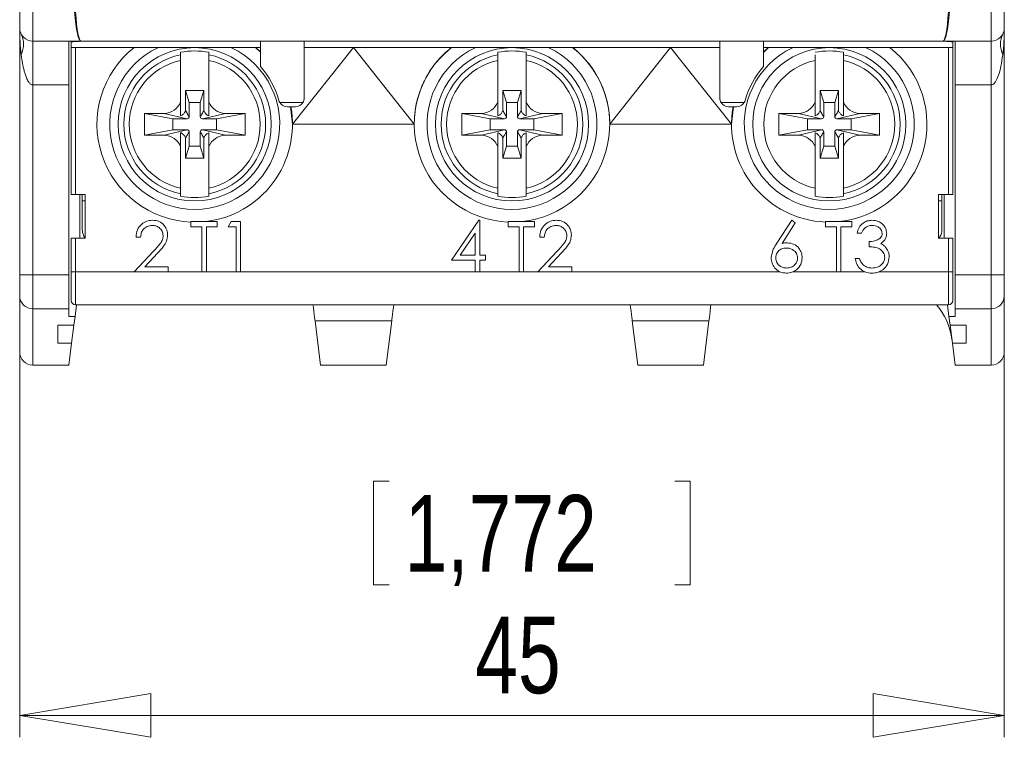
# Model space of a CAD drawing. Header units: millimetres. Extents: x 0 to 420, y 0 to 297.
# Tile 3 of 16: x 94 to 139, y 163 to 196. Entities that reach past the tile are written whole.
import ezdxf

# ---------------------------------------------------------------- set-up
doc = ezdxf.new("R2010")
doc.units = ezdxf.units.MM
doc.styles.add('SLDTEXTSTYLE3', font='TXT', dxfattribs={"width": 0.75})
doc.dimstyles.new('SLDDIMSTYLE0', dxfattribs={"dimtxt": 3.5, "dimasz": 6, "dimexe": 0, "dimexo": 0.0625, "dimgap": 0.875, "dimtad": 1, "dimtoh": 1, "dimrnd": 1e-09, "dimzin": 12, "dimdsep": 46, "dimtxsty": 'SLDTEXTSTYLE3', "dimblk1": 'CLOSED', "dimblk2": 'CLOSED', "dimsah": 1, "dimcen": 0.09, "dimadec": 0, "dimazin": 0, "dimtfac": 1, "dimtofl": 0, "dimtmove": 0, "dimatfit": 3, "dimldrblk": 'CLOSED', "dimfxl": 0, "dimtolj": 1, "dimtzin": 12, "dimarcsym": 0})

# ---------------------------------------------------------------- blocks, each defined once
blk = doc.blocks.new('_CLOSED')
at = {"color": 0, "linetype": 'ByBlock', "lineweight": -2}
for p, q in [((-1, 0.166667), (0, 0)), ((-1, 0.166667), (-1, -0.166667)), ((0, 0), (-1, -0.166667)), ((0, 0), (-1, 0))]:
    blk.add_line(p, q, dxfattribs=at)
blk = doc.blocks.new('*D3')
at = {"color": 7, "linetype": 'Continuous', "lineweight": 0}
for p, q in [((94.183, 183.302), (94.183, 163.18)), ((139.183, 183.302), (139.183, 163.18)), ((110.352, 174.872), (110.352, 170.151)), ((110.352, 174.872), (111.063, 174.872)), ((124.829, 174.872), (124.119, 174.872)), ((124.829, 174.872), (124.829, 170.151)), ((110.352, 170.151), (111.063, 170.151)), ((124.829, 170.151), (124.119, 170.151)), ((94.183, 164.18), (139.183, 164.18))]:
    blk.add_line(p, q, dxfattribs=at)
at = {"color": 7, "linetype": 'Continuous', "lineweight": 0, "xscale": 6, "yscale": 6, "rotation": 180.0000000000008}
blk.add_blockref('_CLOSED', (94.183, 164.18, 5.11), dxfattribs=at)
at = {"color": 7, "linetype": 'Continuous', "lineweight": 0, "xscale": 6, "yscale": 6}
blk.add_blockref('_CLOSED', (139.183, 164.18, 5.11), dxfattribs=at)
at = {"color": 7, "linetype": 'Continuous', "lineweight": 0, "char_height": 3.5, "attachment_point": 1, "style": 'SLDTEXTSTYLE3'}
for s, insert in [('1,772', (111.773, 174.246)), ('45', (115.006, 168.692))]:
    blk.add_mtext(s, dxfattribs=dict(at, insert=insert))

msp = doc.modelspace()

# ---------------------------------------------------------------- linework, layer by layer
at = {"color": 7, "linetype": 'Continuous', "lineweight": 15}
for p, q in [((94.183, 198.98), (94.183, 195.58)), ((94.783, 194.98), (94.783, 198.98)), ((138.583, 198.98), (138.583, 194.98)), ((139.183, 195.58), (139.183, 198.98)), ((94.183, 184.302), (94.183, 195.58)), ((139.183, 195.58), (139.183, 184.302)), ((96.983, 194.98), (94.783, 194.98)), ((96.433, 194.98), (96.433, 192.98)), ((96.533, 194.928), (96.533, 194.98)), ((96.533, 194.68), (96.533, 194.928)), ((96.983, 194.98), (104.883, 194.98)), ((104.883, 194.98), (107.483, 194.98)), ((105.183, 194.98), (104.883, 194.98)), ((107.183, 194.98), (105.183, 194.98)), ((105.183, 194.98), (105.183, 193.826)), ((107.483, 194.98), (107.183, 194.98)), ((107.183, 194.98), (107.183, 192.38)), ((107.483, 194.98), (115.383, 194.98)), ((115.383, 194.98), (117.983, 194.98)), ((117.983, 194.98), (115.383, 194.98)), ((117.983, 194.98), (125.883, 194.98)), ((125.883, 194.98), (128.483, 194.98)), ((126.183, 194.98), (125.883, 194.98)), ((128.183, 194.98), (126.183, 194.98)), ((126.183, 192.38), (126.183, 194.98)), ((128.483, 194.98), (128.183, 194.98)), ((128.183, 193.826), (128.183, 194.98)), ((128.483, 194.98), (136.383, 194.98)), ((138.583, 194.98), (136.383, 194.98)), ((136.833, 194.98), (136.833, 194.928)), ((136.833, 194.68), (136.833, 194.928)), ((136.933, 192.98), (136.933, 194.98)), ((96.533, 194.68), (105.183, 194.68)), ((96.533, 187.98), (96.533, 194.68)), ((96.733, 194.68), (96.733, 187.98)), ((101.533, 194.354), (101.533, 194.468)), ((102.833, 194.468), (102.833, 194.354)), ((104.959, 194.68), (105.183, 194.49)), ((104.964, 194.68), (105.183, 194.474)), ((109.433, 194.68), (106.653, 191.18)), ((107.183, 194.68), (109.433, 194.68)), ((109.433, 194.68), (123.933, 194.68)), ((109.433, 194.68), (112.213, 191.18)), ((116.033, 194.354), (116.033, 194.468)), ((117.333, 194.468), (117.333, 194.354)), ((123.933, 194.68), (121.153, 191.18)), ((123.933, 194.68), (126.183, 194.68)), ((123.933, 194.68), (126.713, 191.18)), ((128.183, 194.68), (136.833, 194.68)), ((128.183, 194.462), (128.403, 194.68)), ((128.183, 194.49), (128.407, 194.68)), ((131.833, 194.468), (131.833, 194.354)), ((136.633, 187.98), (136.633, 194.68)), ((136.833, 194.68), (136.833, 187.98)), ((101.533, 192.202), (101.533, 194.099)), ((102.833, 192.202), (102.833, 194.099)), ((116.033, 192.202), (116.033, 194.099)), ((117.333, 192.202), (117.333, 194.099)), ((130.533, 192.202), (130.533, 194.099)), ((131.833, 192.202), (131.833, 194.099)), ((96.433, 192.98), (94.783, 192.98)), ((94.783, 192.98), (94.783, 184.302)), ((96.433, 192.98), (96.433, 184.302)), ((101.764, 192.73), (101.764, 191.804)), ((101.933, 192.18), (101.764, 192.73)), ((102.602, 192.73), (101.764, 192.73)), ((102.433, 192.18), (102.602, 192.73)), ((102.602, 191.804), (102.602, 192.73)), ((116.264, 192.73), (116.264, 191.804)), ((116.433, 192.18), (116.264, 192.73)), ((117.102, 192.73), (116.264, 192.73)), ((116.933, 192.18), (117.102, 192.73)), ((117.102, 191.804), (117.102, 192.73)), ((130.764, 192.73), (130.764, 191.804)), ((130.933, 192.18), (130.764, 192.73)), ((131.602, 192.73), (130.764, 192.73)), ((131.433, 192.18), (131.602, 192.73)), ((131.602, 191.804), (131.602, 192.73)), ((138.583, 192.98), (136.933, 192.98)), ((136.933, 184.302), (136.933, 192.98)), ((138.583, 184.302), (138.583, 192.98)), ((101.933, 192.18), (101.933, 191.53)), ((102.433, 192.18), (101.933, 192.18)), ((102.433, 191.53), (102.433, 192.18)), ((106.07, 192.18), (107.13, 192.18)), ((116.433, 192.18), (116.433, 191.53)), ((116.933, 192.18), (116.433, 192.18)), ((116.933, 191.53), (116.933, 192.18)), ((126.237, 192.18), (127.296, 192.18)), ((130.933, 192.18), (130.933, 191.53)), ((131.433, 192.18), (130.933, 192.18)), ((131.433, 191.53), (131.433, 192.18)), ((106.783, 191.98), (106.416, 191.98)), ((106.563, 191.98), (106.653, 191.18)), ((126.95, 191.98), (126.583, 191.98)), ((126.713, 191.18), (126.802, 191.98)), ((101.183, 191.43), (99.883, 191.68)), ((100.783, 191.68), (99.883, 191.68)), ((99.883, 191.68), (99.883, 190.68)), ((100.783, 191.68), (101.833, 191.43)), ((101.833, 191.43), (101.183, 191.43)), ((101.183, 191.43), (101.183, 190.93)), ((103.583, 191.68), (102.533, 191.43)), ((103.183, 191.43), (102.533, 191.43)), ((103.183, 191.43), (104.483, 191.68)), ((103.183, 190.93), (103.183, 191.43)), ((104.483, 191.68), (103.583, 191.68)), ((104.483, 190.68), (104.483, 191.68)), ((115.683, 191.43), (114.383, 191.68)), ((115.283, 191.68), (114.383, 191.68)), ((114.383, 191.68), (114.383, 190.68)), ((115.283, 191.68), (116.333, 191.43)), ((116.333, 191.43), (115.683, 191.43)), ((115.683, 191.43), (115.683, 190.93)), ((118.083, 191.68), (117.033, 191.43)), ((117.683, 191.43), (117.033, 191.43)), ((117.683, 191.43), (118.983, 191.68)), ((117.683, 190.93), (117.683, 191.43)), ((118.983, 191.68), (118.083, 191.68)), ((118.983, 190.68), (118.983, 191.68)), ((130.183, 191.43), (128.883, 191.68)), ((129.783, 191.68), (128.883, 191.68)), ((128.883, 191.68), (128.883, 190.68)), ((129.783, 191.68), (130.833, 191.43)), ((130.833, 191.43), (130.183, 191.43)), ((130.183, 191.43), (130.183, 190.93)), ((132.583, 191.68), (131.533, 191.43)), ((132.183, 191.43), (131.533, 191.43)), ((132.183, 191.43), (133.483, 191.68)), ((132.183, 190.93), (132.183, 191.43)), ((133.483, 191.68), (132.583, 191.68)), ((133.483, 190.68), (133.483, 191.68)), ((101.183, 190.93), (99.883, 190.68)), ((100.783, 190.68), (101.833, 190.93)), ((101.183, 190.93), (101.833, 190.93)), ((101.933, 190.83), (101.933, 190.18)), ((102.433, 190.18), (102.433, 190.83)), ((102.533, 190.93), (103.183, 190.93)), ((102.533, 190.93), (103.583, 190.68)), ((103.183, 190.93), (104.483, 190.68)), ((106.653, 191.18), (112.213, 191.18)), ((115.683, 190.93), (114.383, 190.68)), ((115.283, 190.68), (116.333, 190.93)), ((115.683, 190.93), (116.333, 190.93)), ((116.433, 190.83), (116.433, 190.18)), ((116.933, 190.18), (116.933, 190.83)), ((117.033, 190.93), (118.083, 190.68)), ((117.033, 190.93), (117.683, 190.93)), ((117.683, 190.93), (118.983, 190.68)), ((121.153, 191.18), (126.713, 191.18)), ((130.183, 190.93), (128.883, 190.68)), ((129.783, 190.68), (130.833, 190.93)), ((130.183, 190.93), (130.833, 190.93)), ((130.933, 190.83), (130.933, 190.18)), ((131.433, 190.18), (131.433, 190.83)), ((131.533, 190.93), (132.183, 190.93)), ((131.533, 190.93), (132.583, 190.68)), ((132.183, 190.93), (133.483, 190.68)), ((99.883, 190.68), (100.783, 190.68)), ((101.764, 190.556), (101.764, 189.63)), ((102.602, 189.63), (102.602, 190.556)), ((103.583, 190.68), (104.483, 190.68)), ((114.383, 190.68), (115.283, 190.68)), ((116.264, 190.556), (116.264, 189.63)), ((117.102, 189.63), (117.102, 190.556)), ((118.083, 190.68), (118.983, 190.68)), ((128.883, 190.68), (129.783, 190.68)), ((130.764, 190.556), (130.764, 189.63)), ((131.602, 189.63), (131.602, 190.556)), ((132.583, 190.68), (133.483, 190.68)), ((101.533, 188.261), (101.533, 190.158)), ((101.933, 190.18), (101.764, 189.63)), ((101.933, 190.18), (102.433, 190.18)), ((102.433, 190.18), (102.602, 189.63)), ((102.833, 188.261), (102.833, 190.158)), ((116.033, 188.261), (116.033, 190.158)), ((116.433, 190.18), (116.264, 189.63)), ((116.433, 190.18), (116.933, 190.18)), ((116.933, 190.18), (117.102, 189.63)), ((117.333, 188.261), (117.333, 190.158)), ((130.533, 188.261), (130.533, 190.158)), ((130.933, 190.18), (130.764, 189.63)), ((130.933, 190.18), (131.433, 190.18)), ((131.433, 190.18), (131.602, 189.63)), ((131.833, 188.261), (131.833, 190.158)), ((101.764, 189.63), (102.602, 189.63)), ((116.264, 189.63), (117.102, 189.63)), ((130.764, 189.63), (131.602, 189.63)), ((96.733, 187.98), (96.533, 187.98)), ((97.183, 187.98), (96.733, 187.98)), ((96.933, 187.98), (96.933, 185.98)), ((97.033, 187.68), (97.033, 186.455)), ((97.183, 187.68), (97.033, 187.68)), ((97.183, 185.98), (97.183, 187.98)), ((101.533, 187.892), (101.533, 188.006)), ((102.833, 188.006), (102.833, 187.892)), ((116.033, 187.892), (116.033, 188.006)), ((117.333, 188.006), (117.333, 187.892)), ((130.533, 187.892), (130.533, 188.006)), ((131.833, 188.006), (131.833, 187.892)), ((136.183, 187.98), (136.633, 187.98)), ((136.183, 185.98), (136.183, 187.98)), ((136.333, 187.68), (136.183, 187.68)), ((136.333, 186.455), (136.333, 187.68)), ((136.433, 187.98), (136.433, 185.98)), ((136.833, 187.98), (136.633, 187.98)), ((113.911, 184.968), (115.167, 186.796)), ((115.167, 186.796), (115.209, 186.796)), ((115.209, 186.796), (115.209, 185.204)), ((128.786, 185.747), (129.473, 186.796)), ((129.473, 186.796), (129.632, 186.672)), ((102.006, 186.502), (102.006, 186.737)), ((102.006, 186.737), (103.215, 186.737)), ((102.507, 186.502), (102.006, 186.502)), ((102.507, 184.437), (102.507, 186.502)), ((103.215, 186.502), (102.714, 186.502)), ((102.714, 186.502), (102.714, 184.437)), ((103.215, 186.737), (103.215, 186.502)), ((103.716, 186.502), (103.851, 186.737)), ((104.07, 186.502), (103.716, 186.502)), ((103.851, 186.737), (104.277, 186.737)), ((104.07, 184.437), (104.07, 186.502)), ((104.277, 186.737), (104.277, 184.437)), ((116.506, 186.502), (116.506, 186.737)), ((116.506, 186.737), (117.715, 186.737)), ((117.007, 186.502), (116.506, 186.502)), ((117.007, 184.437), (117.007, 186.502)), ((117.715, 186.502), (117.214, 186.502)), ((117.214, 186.502), (117.214, 184.437)), ((117.715, 186.737), (117.715, 186.502)), ((129.632, 186.672), (129.024, 185.742)), ((131.006, 186.502), (131.006, 186.737)), ((131.006, 186.737), (132.215, 186.737)), ((131.507, 186.502), (131.006, 186.502)), ((131.507, 184.437), (131.507, 186.502)), ((132.215, 186.502), (131.714, 186.502)), ((131.714, 186.502), (131.714, 184.437)), ((132.215, 186.737), (132.215, 186.502)), ((96.533, 184.437), (96.533, 185.98)), ((96.533, 185.98), (96.733, 185.98)), ((96.733, 185.98), (96.733, 184.437)), ((97.183, 185.98), (96.733, 185.98)), ((99.706, 186.03), (99.5, 186.03)), ((115.002, 186.203), (114.317, 185.204)), ((115.002, 185.204), (115.002, 186.203)), ((118.157, 186.03), (117.951, 186.03)), ((132.657, 186.207), (132.451, 186.207)), ((136.183, 185.98), (136.633, 185.98)), ((136.633, 184.437), (136.633, 185.98)), ((136.633, 185.98), (136.833, 185.98)), ((136.833, 185.98), (136.833, 184.437)), ((133.011, 185.587), (133.011, 185.823)), ((99.411, 184.437), (100.303, 185.389)), ((100.479, 185.287), (99.904, 184.673)), ((115.002, 184.968), (113.911, 184.968)), ((114.317, 185.204), (115.002, 185.204)), ((115.002, 184.437), (115.002, 184.968)), ((115.209, 185.204), (115.474, 185.204)), ((115.209, 184.968), (115.209, 184.437)), ((115.474, 184.968), (115.209, 184.968)), ((115.474, 185.204), (115.474, 184.968)), ((117.863, 184.437), (118.755, 185.389)), ((118.931, 185.287), (118.355, 184.673)), ((132.363, 185.057), (132.569, 185.057)), ((99.904, 184.673), (100.974, 184.673)), ((100.974, 184.673), (100.974, 184.437)), ((118.355, 184.673), (119.425, 184.673)), ((119.425, 184.673), (119.425, 184.437)), ((94.183, 184.302), (94.783, 184.302)), ((94.183, 184.302), (94.183, 183.336)), ((94.783, 184.302), (96.433, 184.302)), ((94.783, 182.756), (94.783, 184.302)), ((96.433, 184.302), (96.433, 182.756)), ((96.533, 183.137), (96.533, 184.437)), ((96.533, 184.437), (96.733, 184.437)), ((96.733, 184.437), (99.411, 184.437)), ((96.733, 184.437), (96.733, 182.937)), ((100.974, 184.437), (99.411, 184.437)), ((100.974, 184.437), (102.507, 184.437)), ((102.714, 184.437), (102.507, 184.437)), ((102.714, 184.437), (104.07, 184.437)), ((104.277, 184.437), (104.07, 184.437)), ((104.277, 184.437), (115.002, 184.437)), ((115.209, 184.437), (115.002, 184.437)), ((115.209, 184.437), (117.007, 184.437)), ((117.214, 184.437), (117.007, 184.437)), ((117.214, 184.437), (117.863, 184.437)), ((119.425, 184.437), (117.863, 184.437)), ((119.425, 184.437), (128.939, 184.437)), ((129.519, 184.437), (131.507, 184.437)), ((131.714, 184.437), (131.507, 184.437)), ((131.714, 184.437), (132.811, 184.437)), ((133.454, 184.437), (136.633, 184.437)), ((136.633, 184.437), (136.833, 184.437)), ((136.633, 182.937), (136.633, 184.437)), ((136.833, 184.437), (136.833, 183.137)), ((136.933, 184.302), (138.583, 184.302)), ((136.933, 182.756), (136.933, 184.302)), ((138.583, 184.302), (139.183, 184.302)), ((138.583, 184.302), (138.583, 182.756)), ((139.183, 183.336), (139.183, 184.302)), ((94.183, 180.78), (94.183, 183.336)), ((139.183, 183.336), (139.183, 180.78)), ((96.433, 182.756), (94.783, 182.756)), ((94.783, 182.756), (94.783, 180.18)), ((96.433, 182.756), (96.433, 182.404)), ((96.778, 182.937), (96.711, 182.404)), ((96.733, 182.937), (136.633, 182.937)), ((136.588, 182.937), (136.655, 182.404)), ((138.583, 182.756), (136.933, 182.756)), ((136.933, 182.404), (136.933, 182.756)), ((138.583, 180.18), (138.583, 182.756)), ((96.433, 182.404), (96.711, 182.404)), ((96.711, 182.404), (96.661, 182.002)), ((136.705, 182.002), (136.655, 182.404)), ((136.655, 182.404), (136.933, 182.404)), ((96.661, 182.002), (95.933, 182.002)), ((95.933, 181.175), (95.933, 182.002)), ((96.661, 182.002), (96.557, 181.175)), ((111.186, 182.205), (107.68, 182.205)), ((107.933, 180.18), (107.68, 182.205)), ((111.186, 182.205), (110.933, 180.18)), ((125.686, 182.205), (122.18, 182.205)), ((122.433, 180.18), (122.18, 182.205)), ((125.686, 182.205), (125.433, 180.18)), ((137.433, 182.002), (136.705, 182.002)), ((136.809, 181.175), (136.705, 182.002)), ((137.433, 181.175), (137.433, 182.002)), ((96.557, 181.175), (95.933, 181.175)), ((96.557, 181.175), (96.433, 180.18)), ((136.933, 180.18), (136.809, 181.175)), ((137.433, 181.175), (136.809, 181.175)), ((96.433, 180.18), (94.783, 180.18)), ((110.933, 180.18), (107.933, 180.18)), ((125.433, 180.18), (122.433, 180.18)), ((138.583, 180.18), (136.933, 180.18))]:
    msp.add_line(p, q, dxfattribs=at)
at = {"color": 7, "linetype": 'Continuous', "lineweight": 15, "flags": 128}
for points in [[(107.68, 182.205), (107.672, 182.27), (107.66, 182.367), (107.644, 182.491), (107.626, 182.639), (107.605, 182.806), (107.588, 182.937)], [(111.278, 182.937), (111.261, 182.806), (111.241, 182.639), (111.222, 182.491), (111.206, 182.367), (111.194, 182.27), (111.186, 182.205)], [(122.18, 182.205), (122.172, 182.27), (122.16, 182.367), (122.144, 182.491), (122.126, 182.639), (122.105, 182.806), (122.088, 182.937)], [(125.778, 182.937), (125.761, 182.806), (125.741, 182.639), (125.722, 182.491), (125.706, 182.367), (125.694, 182.27), (125.686, 182.205)]]:
    msp.add_lwpolyline(points, dxfattribs=at)
at = {"color": 7, "linetype": 'Continuous', "lineweight": 15}
for centre in [(102.183, 191.18), (116.683, 191.18), (131.183, 191.18)]:
    msp.add_circle(centre, 3.5, dxfattribs=at)
for centre, radius, start, end in [((94.783, 195.58), 0.6, 180, 270), ((138.583, 195.58), 0.6, 270, 0), ((102.183, 191.18), 4.467, 128.4226, 267.7303), ((102.183, 191.18), 3.885, 115.7309, 64.2691), ((102.183, 191.18), 3.351, 78.8162, 101.1838), ((116.683, 191.18), 4.467, 128.4226, 267.7303), ((116.683, 191.18), 3.885, 115.7309, 64.2691), ((116.683, 191.18), 3.351, 78.8162, 101.1838), ((116.683, 191.18), 4.467, 276.0467, 51.5774), ((116.683, 191.18), 4.47, 360, 51.5359), ((131.183, 191.18), 3.885, 115.7309, 64.2691), ((131.183, 191.18), 3.351, 78.8162, 101.1838), ((131.183, 191.18), 4.467, 276.0467, 51.5774), ((102.183, 191.18), 3.24, 101.5731, 258.4269), ((102.183, 191.18), 2.991, 102.5518, 257.4482), ((102.183, 191.18), 3.24, 281.5731, 78.4269), ((102.183, 191.18), 2.991, 282.5518, 77.4482), ((116.683, 191.18), 3.24, 101.5731, 258.4269), ((116.683, 191.18), 2.991, 102.5518, 257.4482), ((116.683, 191.18), 3.24, 281.5731, 78.4269), ((116.683, 191.18), 2.991, 282.5518, 77.4482), ((131.183, 191.18), 2.991, 102.5518, 257.4482), ((131.183, 191.18), 3.24, 281.5731, 78.4269), ((131.183, 191.18), 2.991, 282.5518, 77.4482), ((102.183, 191.18), 4, 15.8266, 41.4096), ((131.183, 191.18), 4, 138.5904, 164.1734), ((100.783, 192.48), 0.8, 270, 339.6359), ((103.583, 192.48), 0.8, 200.3641, 270), ((106.416, 192.38), 0.4, 195.8266, 210), ((106.416, 192.38), 0.4, 210, 270), ((106.783, 192.38), 0.4, 270, 330), ((106.783, 192.38), 0.4, 330, 0), ((115.283, 192.48), 0.8, 270, 339.6359), ((118.083, 192.48), 0.8, 200.3641, 270), ((126.583, 192.38), 0.4, 180, 210), ((126.583, 192.38), 0.4, 210, 270), ((126.95, 192.38), 0.4, 270, 330), ((126.95, 192.38), 0.4, 330, 344.1734), ((129.783, 192.48), 0.8, 270, 339.6359), ((132.583, 192.48), 0.8, 200.3641, 270), ((102.183, 191.18), 4.467, 276.0467, 10.3158), ((131.183, 191.18), 4.467, 169.6842, 267.7303), ((101.833, 191.53), 0.1, 270, 0), ((102.533, 191.53), 0.1, 180, 270), ((116.333, 191.53), 0.1, 270, 0), ((117.033, 191.53), 0.1, 180, 270), ((130.833, 191.53), 0.1, 270, 0), ((131.533, 191.53), 0.1, 180, 270), ((101.833, 190.83), 0.1, 0, 90), ((102.533, 190.83), 0.1, 90, 180), ((116.333, 190.83), 0.1, 0, 90), ((117.033, 190.83), 0.1, 90, 180), ((130.833, 190.83), 0.1, 0, 90), ((131.533, 190.83), 0.1, 90, 180), ((100.783, 189.88), 0.8, 20.3641, 90), ((103.583, 189.88), 0.8, 90.0026, 159.6359), ((115.283, 189.88), 0.8, 20.3641, 90), ((118.083, 189.88), 0.8, 90.0026, 159.6359), ((129.783, 189.88), 0.8, 20.3641, 90), ((132.583, 189.88), 0.8, 90.0026, 159.6359), ((102.183, 191.18), 3.351, 258.8162, 281.1838), ((116.683, 191.18), 3.351, 258.8162, 281.1838), ((131.183, 191.18), 3.351, 258.8162, 281.1838), ((94.773, 183.346), 0.59, 181.0101, 270.9757), ((138.593, 183.346), 0.59, 269.0243, 358.9897), ((96.733, 183.137), 0.2, 180, 270), ((133.81, 180.98), 3, 7.125, 40.7285), ((136.633, 183.137), 0.2, 270, 0), ((94.783, 180.78), 0.6, 180, 270), ((138.583, 180.78), 0.6, 270, 0)]:
    msp.add_arc(centre, radius, start, end, dxfattribs=at)
for centre, major_axis, ratio, start_param, end_param in [((96.983, 198.98), (0, 4), 0.1, 2.293531, 3.141593), ((96.983, 198.98), (0, 4), 0.083333, 2.293531, 3.141593), ((136.383, 198.98), (0, 4), 0.083333, 3.141593, 3.989655), ((136.383, 198.98), (0, 4), 0.1, 3.141593, 3.989655), ((94.783, 195.58), (0, 2.6), 0.230769, 1.570796, 2.064694), ((138.583, 195.58), (0, 2.6), 0.230769, 4.218492, 4.712389), ((97.533, 194.928), (1, 0), 0.051724, 1.570796, 3.141593), ((135.833, 194.928), (1, 0), 0.051724, 0, 1.570796)]:
    msp.add_ellipse(centre, major_axis=major_axis, ratio=ratio, start_param=start_param, end_param=end_param, dxfattribs=at)
for points, knots in [([(94.255, 195.296), (94.309, 195.152), (94.417, 194.865), (94.309, 194.52), (94.255, 194.347)], [0, 0, 0, 0, 0.5, 1, 1, 1, 1]), ([(94.783, 192.98), (94.783, 193.242), (94.783, 193.766), (94.783, 194.427), (94.783, 194.89), (94.783, 194.95), (94.783, 194.98)], [0, 0, 0, 0, 0.25, 0.5, 0.75, 1, 1, 1, 1]), ([(138.583, 194.98), (138.583, 194.95), (138.583, 194.89), (138.583, 194.427), (138.583, 193.766), (138.583, 193.242), (138.583, 192.98)], [0, 0, 0, 0, 0.25, 0.5, 0.75, 1, 1, 1, 1]), ([(139.111, 194.347), (139.057, 194.52), (138.949, 194.865), (139.057, 195.152), (139.111, 195.296)], [0, 0, 0, 0, 0.5, 1, 1, 1, 1]), ([(112.213, 191.18), (112.225, 191.427), (112.249, 191.93), (112.444, 192.659), (112.753, 193.351), (113.215, 194.058), (113.653, 194.455), (113.903, 194.68)], [0, 0, 0, 0, 0.184736, 0.374822, 0.559725, 0.749988, 1, 1, 1, 1]), ([(94.783, 192.98), (94.765, 192.982), (94.728, 192.986), (94.657, 193.03), (94.57, 193.136), (94.492, 193.297), (94.428, 193.477), (94.378, 193.655), (94.312, 193.942), (94.279, 194.176), (94.255, 194.347)], [0, 0, 0, 0, 0.0339932, 0.071934, 0.1576388, 0.2972597, 0.4209922, 0.5328985, 0.6601646, 1, 1, 1, 1]), ([(101.533, 194.354), (101.533, 194.349), (101.533, 194.338), (101.533, 194.289), (101.533, 194.221), (101.533, 194.154), (101.533, 194.112), (101.533, 194.099)], [0, 0, 0, 0, 0.22174, 0.443394, 0.667372, 0.895972, 1, 1, 1, 1]), ([(102.833, 194.099), (102.833, 194.129), (102.833, 194.187), (102.833, 194.265), (102.833, 194.323), (102.833, 194.348), (102.833, 194.353), (102.833, 194.354)], [0, 0, 0, 0, 0.233839, 0.467785, 0.698723, 0.924684, 1, 1, 1, 1]), ([(116.033, 194.354), (116.033, 194.349), (116.033, 194.338), (116.033, 194.289), (116.033, 194.221), (116.033, 194.154), (116.033, 194.112), (116.033, 194.099)], [0, 0, 0, 0, 0.22174, 0.443394, 0.667372, 0.895972, 1, 1, 1, 1]), ([(117.333, 194.099), (117.333, 194.129), (117.333, 194.187), (117.333, 194.265), (117.333, 194.323), (117.333, 194.348), (117.333, 194.353), (117.333, 194.354)], [0, 0, 0, 0, 0.233839, 0.467785, 0.698723, 0.924684, 1, 1, 1, 1]), ([(130.533, 194.354), (130.533, 194.349), (130.533, 194.338), (130.533, 194.289), (130.533, 194.221), (130.533, 194.154), (130.533, 194.112), (130.533, 194.099)], [0, 0, 0, 0, 0.22174, 0.443394, 0.667372, 0.895972, 1, 1, 1, 1]), ([(131.833, 194.099), (131.833, 194.129), (131.833, 194.187), (131.833, 194.265), (131.833, 194.323), (131.833, 194.348), (131.833, 194.353), (131.833, 194.354)], [0, 0, 0, 0, 0.233839, 0.467785, 0.698723, 0.924684, 1, 1, 1, 1]), ([(139.111, 194.347), (139.087, 194.176), (139.041, 193.852), (138.933, 193.438), (138.815, 193.159), (138.71, 193.03), (138.639, 192.986), (138.601, 192.982), (138.583, 192.98)], [0, 0, 0, 0, 0.339977, 0.645229, 0.842294, 0.928035, 0.965984, 1, 1, 1, 1]), ([(101.533, 192.202), (101.533, 192.102), (101.533, 191.82), (101.533, 191.664), (101.533, 191.563)], [0, 0, 0, 0, 0.3537586, 1, 1, 1, 1]), ([(102.833, 191.563), (102.833, 191.617), (102.833, 191.718), (102.833, 191.932), (102.833, 192.111), (102.833, 192.202)], [0, 0, 0, 0, 0.364091, 0.680147, 1, 1, 1, 1]), ([(116.033, 192.202), (116.033, 192.102), (116.033, 191.82), (116.033, 191.664), (116.033, 191.563)], [0, 0, 0, 0, 0.3537586, 1, 1, 1, 1]), ([(117.333, 191.563), (117.333, 191.617), (117.333, 191.718), (117.333, 191.932), (117.333, 192.111), (117.333, 192.202)], [0, 0, 0, 0, 0.364091, 0.680147, 1, 1, 1, 1]), ([(130.533, 192.202), (130.533, 192.102), (130.533, 191.82), (130.533, 191.664), (130.533, 191.563)], [0, 0, 0, 0, 0.3537586, 1, 1, 1, 1]), ([(131.833, 191.563), (131.833, 191.617), (131.833, 191.718), (131.833, 191.932), (131.833, 192.111), (131.833, 192.202)], [0, 0, 0, 0, 0.364091, 0.680147, 1, 1, 1, 1]), ([(101.533, 191.563), (101.577, 191.586), (101.66, 191.629), (101.732, 191.724), (101.756, 191.785), (101.764, 191.804)], [0, 0, 0, 0, 0.42756, 0.815303, 1, 1, 1, 1]), ([(101.933, 191.53), (101.933, 191.53), (101.933, 191.529), (101.933, 191.529), (101.933, 191.528), (101.933, 191.527), (101.931, 191.527), (101.925, 191.533), (101.903, 191.567), (101.848, 191.66), (101.798, 191.747), (101.764, 191.804)], [0, 0, 0, 0, 0.000521, 0.001042, 0.001727, 0.003033, 0.007807, 0.026724, 0.102063, 0.403115, 1, 1, 1, 1]), ([(102.602, 191.804), (102.573, 191.754), (102.535, 191.688), (102.49, 191.612), (102.471, 191.58), (102.458, 191.559), (102.45, 191.546), (102.444, 191.538), (102.44, 191.533), (102.438, 191.53), (102.436, 191.528), (102.435, 191.528), (102.435, 191.527), (102.434, 191.527), (102.434, 191.527), (102.433, 191.528), (102.433, 191.528), (102.433, 191.529), (102.433, 191.529), (102.433, 191.53), (102.433, 191.53), (102.433, 191.53)], [0, 0, 0, 0, 0.517784, 0.682465, 0.79059, 0.861586, 0.908214, 0.938859, 0.959025, 0.972325, 0.981127, 0.986985, 0.990913, 0.993578, 0.995413, 0.997168, 0.998232, 0.99888, 0.999384, 0.99989, 1, 1, 1, 1]), ([(102.602, 191.804), (102.605, 191.797), (102.622, 191.748), (102.675, 191.665), (102.759, 191.596), (102.816, 191.57), (102.833, 191.563)], [0, 0, 0, 0, 0.065129, 0.452599, 0.840072, 1, 1, 1, 1]), ([(116.033, 191.563), (116.077, 191.586), (116.16, 191.629), (116.232, 191.724), (116.256, 191.785), (116.264, 191.804)], [0, 0, 0, 0, 0.427561, 0.815302, 1, 1, 1, 1]), ([(116.433, 191.53), (116.433, 191.53), (116.433, 191.529), (116.433, 191.529), (116.433, 191.528), (116.433, 191.527), (116.431, 191.527), (116.425, 191.533), (116.403, 191.567), (116.348, 191.66), (116.298, 191.747), (116.264, 191.804)], [0, 0, 0, 0, 0.000521, 0.001042, 0.001727, 0.003033, 0.007807, 0.026724, 0.102063, 0.403115, 1, 1, 1, 1]), ([(117.102, 191.804), (117.073, 191.754), (117.035, 191.688), (116.99, 191.612), (116.971, 191.58), (116.958, 191.559), (116.95, 191.546), (116.944, 191.538), (116.94, 191.533), (116.938, 191.53), (116.936, 191.528), (116.935, 191.528), (116.935, 191.527), (116.934, 191.527), (116.934, 191.527), (116.933, 191.528), (116.933, 191.528), (116.933, 191.529), (116.933, 191.529), (116.933, 191.53), (116.933, 191.53), (116.933, 191.53)], [0, 0, 0, 0, 0.517784, 0.682465, 0.79059, 0.861586, 0.908214, 0.938859, 0.959025, 0.972325, 0.981127, 0.986985, 0.990914, 0.993578, 0.995413, 0.997168, 0.998232, 0.99888, 0.999384, 0.99989, 1, 1, 1, 1]), ([(117.102, 191.804), (117.105, 191.797), (117.122, 191.748), (117.175, 191.665), (117.259, 191.596), (117.316, 191.57), (117.333, 191.563)], [0, 0, 0, 0, 0.065129, 0.4526, 0.840071, 1, 1, 1, 1]), ([(130.533, 191.563), (130.577, 191.586), (130.66, 191.629), (130.732, 191.724), (130.756, 191.785), (130.764, 191.804)], [0, 0, 0, 0, 0.4275603, 0.8153021, 1, 1, 1, 1]), ([(130.933, 191.53), (130.933, 191.53), (130.933, 191.529), (130.933, 191.529), (130.933, 191.528), (130.933, 191.527), (130.931, 191.527), (130.925, 191.533), (130.903, 191.567), (130.848, 191.66), (130.798, 191.747), (130.764, 191.804)], [0, 0, 0, 0, 0.000521, 0.001042, 0.001727, 0.003033, 0.007807, 0.026724, 0.102063, 0.403115, 1, 1, 1, 1]), ([(131.602, 191.804), (131.573, 191.754), (131.535, 191.688), (131.49, 191.612), (131.471, 191.58), (131.458, 191.559), (131.45, 191.546), (131.444, 191.538), (131.44, 191.533), (131.438, 191.53), (131.436, 191.528), (131.435, 191.528), (131.435, 191.527), (131.434, 191.527), (131.434, 191.527), (131.433, 191.528), (131.433, 191.528), (131.433, 191.529), (131.433, 191.529), (131.433, 191.53), (131.433, 191.53), (131.433, 191.53)], [0, 0, 0, 0, 0.517784, 0.682465, 0.79059, 0.861586, 0.908214, 0.938859, 0.959025, 0.972325, 0.981127, 0.986985, 0.990914, 0.993578, 0.995413, 0.997168, 0.998232, 0.99888, 0.999384, 0.99989, 1, 1, 1, 1]), ([(131.602, 191.804), (131.605, 191.797), (131.622, 191.748), (131.675, 191.665), (131.759, 191.596), (131.816, 191.57), (131.833, 191.563)], [0, 0, 0, 0, 0.065129, 0.452599, 0.84007, 1, 1, 1, 1]), ([(101.764, 190.556), (101.793, 190.606), (101.831, 190.672), (101.876, 190.747), (101.895, 190.78), (101.908, 190.801), (101.917, 190.814), (101.922, 190.822), (101.926, 190.827), (101.928, 190.83), (101.93, 190.832), (101.931, 190.832), (101.932, 190.833), (101.932, 190.833), (101.932, 190.833), (101.933, 190.832), (101.933, 190.832), (101.933, 190.831), (101.933, 190.831), (101.933, 190.83), (101.933, 190.83), (101.933, 190.83)], [0, 0, 0, 0, 0.517784, 0.682465, 0.79059, 0.861586, 0.908214, 0.938859, 0.959025, 0.972325, 0.981128, 0.986985, 0.990913, 0.993578, 0.995413, 0.997168, 0.998232, 0.99888, 0.999384, 0.99989, 1, 1, 1, 1]), ([(102.433, 190.83), (102.433, 190.83), (102.433, 190.831), (102.433, 190.831), (102.433, 190.832), (102.434, 190.833), (102.435, 190.833), (102.441, 190.827), (102.463, 190.793), (102.518, 190.7), (102.569, 190.613), (102.602, 190.556)], [0, 0, 0, 0, 0.000521, 0.001042, 0.001727, 0.003033, 0.007807, 0.026724, 0.102063, 0.403115, 1, 1, 1, 1]), ([(116.264, 190.556), (116.293, 190.606), (116.332, 190.672), (116.376, 190.747), (116.395, 190.78), (116.408, 190.801), (116.417, 190.814), (116.422, 190.822), (116.426, 190.827), (116.428, 190.83), (116.43, 190.832), (116.431, 190.832), (116.432, 190.833), (116.432, 190.833), (116.432, 190.833), (116.433, 190.832), (116.433, 190.832), (116.433, 190.831), (116.433, 190.831), (116.433, 190.83), (116.433, 190.83), (116.433, 190.83)], [0, 0, 0, 0, 0.517784, 0.682465, 0.79059, 0.861586, 0.908215, 0.938859, 0.959025, 0.972325, 0.981127, 0.986985, 0.990914, 0.993578, 0.995413, 0.997168, 0.998232, 0.99888, 0.999384, 0.99989, 1, 1, 1, 1]), ([(116.933, 190.83), (116.933, 190.83), (116.933, 190.831), (116.933, 190.831), (116.933, 190.832), (116.934, 190.833), (116.935, 190.833), (116.941, 190.827), (116.963, 190.793), (117.018, 190.7), (117.069, 190.613), (117.102, 190.556)], [0, 0, 0, 0, 0.000521, 0.001042, 0.001727, 0.003033, 0.007807, 0.026724, 0.102063, 0.403115, 1, 1, 1, 1]), ([(130.764, 190.556), (130.793, 190.606), (130.832, 190.672), (130.876, 190.747), (130.895, 190.78), (130.908, 190.801), (130.917, 190.814), (130.922, 190.822), (130.926, 190.827), (130.928, 190.83), (130.93, 190.832), (130.931, 190.832), (130.932, 190.833), (130.932, 190.833), (130.932, 190.833), (130.933, 190.832), (130.933, 190.832), (130.933, 190.831), (130.933, 190.831), (130.933, 190.83), (130.933, 190.83), (130.933, 190.83)], [0, 0, 0, 0, 0.517784, 0.682465, 0.79059, 0.861586, 0.908215, 0.938859, 0.959025, 0.972325, 0.981127, 0.986985, 0.990913, 0.993578, 0.995413, 0.997168, 0.998232, 0.99888, 0.999384, 0.99989, 1, 1, 1, 1]), ([(131.433, 190.83), (131.433, 190.83), (131.433, 190.831), (131.433, 190.831), (131.433, 190.832), (131.434, 190.833), (131.435, 190.833), (131.441, 190.827), (131.463, 190.793), (131.518, 190.7), (131.569, 190.613), (131.602, 190.556)], [0, 0, 0, 0, 0.000521, 0.001042, 0.001727, 0.003033, 0.007807, 0.026724, 0.102063, 0.403115, 1, 1, 1, 1]), ([(101.764, 190.556), (101.761, 190.563), (101.744, 190.612), (101.692, 190.695), (101.607, 190.764), (101.55, 190.79), (101.533, 190.797)], [0, 0, 0, 0, 0.065129, 0.452599, 0.840072, 1, 1, 1, 1]), ([(101.533, 190.797), (101.533, 190.743), (101.533, 190.642), (101.533, 190.428), (101.533, 190.249), (101.533, 190.158)], [0, 0, 0, 0, 0.364091, 0.680147, 1, 1, 1, 1]), ([(102.833, 190.797), (102.789, 190.774), (102.706, 190.731), (102.634, 190.636), (102.61, 190.575), (102.602, 190.556)], [0, 0, 0, 0, 0.42756, 0.815303, 1, 1, 1, 1]), ([(102.833, 190.158), (102.833, 190.258), (102.833, 190.54), (102.833, 190.696), (102.833, 190.797)], [0, 0, 0, 0, 0.3537586, 1, 1, 1, 1]), ([(116.264, 190.556), (116.261, 190.563), (116.244, 190.612), (116.192, 190.695), (116.107, 190.764), (116.05, 190.79), (116.033, 190.797)], [0, 0, 0, 0, 0.065129, 0.4526, 0.840071, 1, 1, 1, 1]), ([(116.033, 190.797), (116.033, 190.743), (116.033, 190.642), (116.033, 190.428), (116.033, 190.249), (116.033, 190.158)], [0, 0, 0, 0, 0.364091, 0.680147, 1, 1, 1, 1]), ([(117.333, 190.797), (117.289, 190.774), (117.206, 190.731), (117.134, 190.636), (117.11, 190.575), (117.102, 190.556)], [0, 0, 0, 0, 0.427561, 0.815302, 1, 1, 1, 1]), ([(117.333, 190.158), (117.333, 190.258), (117.333, 190.54), (117.333, 190.696), (117.333, 190.797)], [0, 0, 0, 0, 0.3537586, 1, 1, 1, 1]), ([(130.764, 190.556), (130.761, 190.563), (130.744, 190.612), (130.692, 190.695), (130.607, 190.764), (130.55, 190.79), (130.533, 190.797)], [0, 0, 0, 0, 0.065129, 0.4526, 0.840071, 1, 1, 1, 1]), ([(130.533, 190.797), (130.533, 190.743), (130.533, 190.642), (130.533, 190.428), (130.533, 190.249), (130.533, 190.158)], [0, 0, 0, 0, 0.364091, 0.680147, 1, 1, 1, 1]), ([(131.833, 190.797), (131.789, 190.774), (131.706, 190.731), (131.634, 190.636), (131.61, 190.575), (131.602, 190.556)], [0, 0, 0, 0, 0.42756, 0.815302, 1, 1, 1, 1]), ([(131.833, 190.158), (131.833, 190.258), (131.833, 190.54), (131.833, 190.696), (131.833, 190.797)], [0, 0, 0, 0, 0.3537586, 1, 1, 1, 1]), ([(101.533, 188.261), (101.533, 188.231), (101.533, 188.173), (101.533, 188.095), (101.533, 188.037), (101.533, 188.012), (101.533, 188.007), (101.533, 188.006)], [0, 0, 0, 0, 0.2338406, 0.4677864, 0.6987223, 0.9246845, 1, 1, 1, 1]), ([(102.833, 188.006), (102.833, 188.011), (102.833, 188.021), (102.833, 188.071), (102.833, 188.139), (102.833, 188.206), (102.833, 188.248), (102.833, 188.261)], [0, 0, 0, 0, 0.221739, 0.443393, 0.667368, 0.895972, 1, 1, 1, 1]), ([(116.033, 188.261), (116.033, 188.231), (116.033, 188.173), (116.033, 188.095), (116.033, 188.037), (116.033, 188.012), (116.033, 188.007), (116.033, 188.006)], [0, 0, 0, 0, 0.2338406, 0.4677864, 0.6987223, 0.9246845, 1, 1, 1, 1]), ([(117.333, 188.006), (117.333, 188.011), (117.333, 188.021), (117.333, 188.071), (117.333, 188.139), (117.333, 188.206), (117.333, 188.248), (117.333, 188.261)], [0, 0, 0, 0, 0.221739, 0.443393, 0.667368, 0.895972, 1, 1, 1, 1]), ([(130.533, 188.261), (130.533, 188.231), (130.533, 188.173), (130.533, 188.095), (130.533, 188.037), (130.533, 188.012), (130.533, 188.007), (130.533, 188.006)], [0, 0, 0, 0, 0.2338406, 0.4677864, 0.6987223, 0.9246845, 1, 1, 1, 1]), ([(131.833, 188.006), (131.833, 188.011), (131.833, 188.021), (131.833, 188.071), (131.833, 188.139), (131.833, 188.206), (131.833, 188.248), (131.833, 188.261)], [0, 0, 0, 0, 0.221739, 0.443393, 0.667368, 0.895972, 1, 1, 1, 1]), ([(97.033, 187.98), (97.033, 187.936), (97.033, 187.864), (97.033, 187.764), (97.033, 187.708), (97.033, 187.68)], [0, 0, 0, 0, 0.442513, 0.721257, 1, 1, 1, 1]), ([(136.333, 187.68), (136.333, 187.708), (136.333, 187.809), (136.333, 187.909), (136.333, 187.98)], [0, 0, 0, 0, 0.282441, 1, 1, 1, 1]), ([(99.5, 186.03), (99.513, 186.142), (99.54, 186.365), (99.736, 186.62), (99.986, 186.774), (100.162, 186.789), (100.25, 186.796)], [0, 0, 0, 0, 0.280029, 0.559516, 0.779668, 1, 1, 1, 1]), ([(100.25, 186.796), (100.352, 186.787), (100.557, 186.768), (100.785, 186.58), (100.923, 186.353), (100.937, 186.193), (100.945, 186.113)], [0, 0, 0, 0, 0.2798901, 0.5592243, 0.7795817, 1, 1, 1, 1]), ([(117.951, 186.03), (117.964, 186.142), (117.991, 186.365), (118.187, 186.62), (118.437, 186.774), (118.613, 186.789), (118.701, 186.796)], [0, 0, 0, 0, 0.280029, 0.559515, 0.779667, 1, 1, 1, 1]), ([(118.701, 186.796), (118.804, 186.787), (119.009, 186.768), (119.236, 186.58), (119.374, 186.353), (119.389, 186.193), (119.396, 186.113)], [0, 0, 0, 0, 0.27989, 0.559224, 0.779582, 1, 1, 1, 1]), ([(132.451, 186.207), (132.478, 186.295), (132.53, 186.472), (132.706, 186.667), (132.919, 186.779), (133.063, 186.791), (133.136, 186.796)], [0, 0, 0, 0, 0.280287, 0.55968, 0.779746, 1, 1, 1, 1]), ([(133.136, 186.796), (133.229, 186.786), (133.415, 186.766), (133.638, 186.619), (133.779, 186.418), (133.798, 186.272), (133.807, 186.199)], [0, 0, 0, 0, 0.280085, 0.559869, 0.780101, 1, 1, 1, 1]), ([(97.033, 186.455), (97.04, 186.354), (97.052, 186.182), (97.131, 186.039), (97.163, 185.98)], [0, 0, 0, 0, 0.590869, 1, 1, 1, 1]), ([(100.239, 186.56), (100.161, 186.552), (100.004, 186.536), (99.826, 186.393), (99.731, 186.213), (99.714, 186.091), (99.706, 186.03)], [0, 0, 0, 0, 0.2796981, 0.5588465, 0.7791773, 1, 1, 1, 1]), ([(100.738, 186.094), (100.729, 186.165), (100.709, 186.308), (100.569, 186.458), (100.407, 186.548), (100.295, 186.556), (100.239, 186.56)], [0, 0, 0, 0, 0.279124, 0.558979, 0.77935, 1, 1, 1, 1]), ([(118.691, 186.56), (118.612, 186.552), (118.455, 186.536), (118.278, 186.393), (118.182, 186.213), (118.166, 186.091), (118.157, 186.03)], [0, 0, 0, 0, 0.2796989, 0.558847, 0.7791775, 1, 1, 1, 1]), ([(119.19, 186.094), (119.18, 186.165), (119.161, 186.308), (119.02, 186.458), (118.858, 186.548), (118.747, 186.556), (118.691, 186.56)], [0, 0, 0, 0, 0.279125, 0.558978, 0.77935, 1, 1, 1, 1]), ([(133.138, 186.56), (133.079, 186.556), (132.959, 186.546), (132.769, 186.431), (132.7, 186.292), (132.657, 186.207)], [0, 0, 0, 0, 0.280636, 0.560365, 1, 1, 1, 1]), ([(133.601, 186.2), (133.589, 186.26), (133.566, 186.381), (133.39, 186.53), (133.234, 186.549), (133.138, 186.56)], [0, 0, 0, 0, 0.27886, 0.560075, 1, 1, 1, 1]), ([(136.21, 185.994), (136.221, 186.009), (136.299, 186.112), (136.328, 186.285), (136.332, 186.428), (136.333, 186.455)], [0, 0, 0, 0, 0.119978, 0.836322, 1, 1, 1, 1]), ([(100.303, 185.389), (100.414, 185.503), (100.567, 185.661), (100.72, 185.906), (100.732, 186.032), (100.738, 186.094)], [0, 0, 0, 0, 0.560716, 0.780532, 1, 1, 1, 1]), ([(100.945, 186.113), (100.935, 186.021), (100.917, 185.839), (100.733, 185.563), (100.575, 185.392), (100.479, 185.287)], [0, 0, 0, 0, 0.279289, 0.559154, 1, 1, 1, 1]), ([(118.755, 185.389), (118.865, 185.503), (119.019, 185.661), (119.171, 185.906), (119.183, 186.032), (119.19, 186.094)], [0, 0, 0, 0, 0.560717, 0.780532, 1, 1, 1, 1]), ([(119.396, 186.113), (119.387, 186.021), (119.368, 185.839), (119.184, 185.563), (119.027, 185.392), (118.931, 185.287)], [0, 0, 0, 0, 0.279289, 0.559154, 1, 1, 1, 1]), ([(133.011, 185.823), (133.141, 185.835), (133.336, 185.853), (133.527, 185.988), (133.592, 186.103), (133.598, 186.167), (133.601, 186.2)], [0, 0, 0, 0, 0.499419, 0.749017, 0.874543, 1, 1, 1, 1]), ([(133.807, 186.199), (133.804, 186.146), (133.796, 186.039), (133.713, 185.863), (133.605, 185.778), (133.539, 185.726)], [0, 0, 0, 0, 0.280509, 0.560793, 1, 1, 1, 1]), ([(128.529, 185.079), (128.552, 185.213), (128.592, 185.454), (128.727, 185.657), (128.786, 185.747)], [0, 0, 0, 0, 0.558273, 1, 1, 1, 1]), ([(129.219, 185.528), (129.149, 185.522), (129.009, 185.51), (128.848, 185.389), (128.751, 185.235), (128.741, 185.125), (128.736, 185.07)], [0, 0, 0, 0, 0.280127, 0.559515, 0.779719, 1, 1, 1, 1]), ([(129.024, 185.742), (129.068, 185.749), (129.147, 185.762), (129.227, 185.763), (129.262, 185.764)], [0, 0, 0, 0, 0.55991, 1, 1, 1, 1]), ([(129.738, 185.07), (129.728, 185.143), (129.706, 185.287), (129.555, 185.432), (129.389, 185.516), (129.276, 185.524), (129.219, 185.528)], [0, 0, 0, 0, 0.278753, 0.558605, 0.779147, 1, 1, 1, 1]), ([(129.262, 185.764), (129.363, 185.753), (129.565, 185.73), (129.789, 185.545), (129.925, 185.32), (129.938, 185.162), (129.945, 185.083)], [0, 0, 0, 0, 0.279638, 0.559325, 0.779526, 1, 1, 1, 1]), ([(133.719, 185.101), (133.716, 185.141), (133.709, 185.221), (133.637, 185.366), (133.486, 185.509), (133.25, 185.571), (133.091, 185.582), (133.011, 185.587)], [0, 0, 0, 0, 0.125242, 0.250498, 0.499222, 0.749033, 1, 1, 1, 1]), ([(133.539, 185.726), (133.592, 185.698), (133.688, 185.648), (133.758, 185.566), (133.788, 185.529)], [0, 0, 0, 0, 0.559796, 1, 1, 1, 1]), ([(133.788, 185.529), (133.832, 185.459), (133.911, 185.333), (133.921, 185.186), (133.925, 185.121)], [0, 0, 0, 0, 0.559418, 1, 1, 1, 1]), ([(129.226, 184.378), (129.123, 184.391), (128.917, 184.415), (128.685, 184.602), (128.553, 184.837), (128.537, 184.998), (128.529, 185.079)], [0, 0, 0, 0, 0.27967, 0.559085, 0.779559, 1, 1, 1, 1]), ([(128.736, 185.07), (128.746, 185), (128.765, 184.858), (128.909, 184.712), (129.071, 184.627), (129.181, 184.619), (129.237, 184.614)], [0, 0, 0, 0, 0.2790598, 0.5588208, 0.7793036, 1, 1, 1, 1]), ([(129.945, 185.083), (129.933, 184.978), (129.909, 184.767), (129.713, 184.534), (129.473, 184.402), (129.308, 184.386), (129.226, 184.378)], [0, 0, 0, 0, 0.27963, 0.55896, 0.779478, 1, 1, 1, 1]), ([(129.237, 184.614), (129.308, 184.621), (129.449, 184.636), (129.613, 184.753), (129.721, 184.904), (129.732, 185.015), (129.738, 185.07)], [0, 0, 0, 0, 0.280018, 0.559852, 0.779988, 1, 1, 1, 1]), ([(133.13, 184.378), (133.024, 184.388), (132.813, 184.406), (132.564, 184.583), (132.42, 184.815), (132.382, 184.976), (132.363, 185.057)], [0, 0, 0, 0, 0.279886, 0.558978, 0.779263, 1, 1, 1, 1]), ([(132.569, 185.057), (132.59, 184.99), (132.628, 184.871), (132.712, 184.779), (132.749, 184.739)], [0, 0, 0, 0, 0.560694, 1, 1, 1, 1]), ([(133.925, 185.121), (133.909, 185.008), (133.876, 184.782), (133.66, 184.534), (133.397, 184.399), (133.219, 184.385), (133.13, 184.378)], [0, 0, 0, 0, 0.279304, 0.558839, 0.779277, 1, 1, 1, 1]), ([(133.133, 184.614), (133.213, 184.62), (133.372, 184.63), (133.565, 184.75), (133.696, 184.914), (133.711, 185.038), (133.719, 185.101)], [0, 0, 0, 0, 0.2806, 0.56015, 0.780303, 1, 1, 1, 1]), ([(132.749, 184.739), (132.815, 184.697), (132.934, 184.623), (133.072, 184.617), (133.133, 184.614)], [0, 0, 0, 0, 0.558747, 1, 1, 1, 1])]:
    msp.add_open_spline(points, degree=3, knots=knots, dxfattribs=at)

# ---------------------------------------------------------------- dimensions: what is measured, and where the dimension line sits
at = {"color": 7, "linetype": 'Continuous', "lineweight": 0}
dim = msp.add_linear_dim(base=(139.183, 164.18), p1=(94.183, 184.302), p2=(139.183, 184.302), angle=0, dimstyle='SLDDIMSTYLE0', dxfattribs=at)
dim.commit()
dim.dimension.update_dxf_attribs({"geometry": '*D3', "text_midpoint": (117.591, 164.18), "dimtype": 160})

doc.saveas('drawing.dxf')
